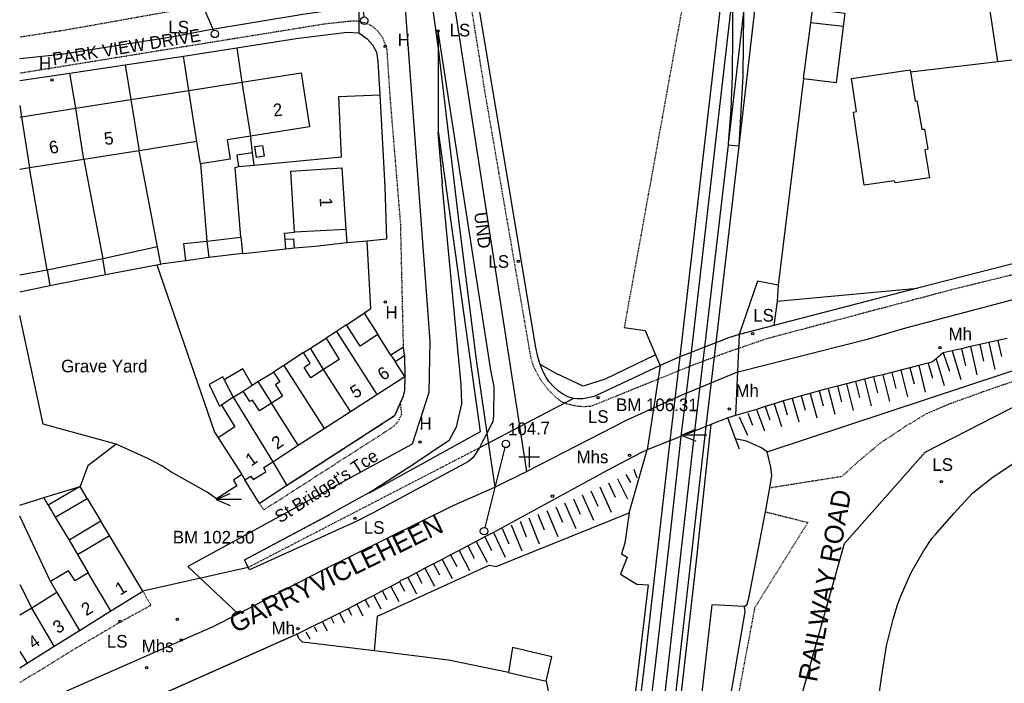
# Model space of a CAD drawing. Header units: metres. Extents: x 611948 to 1225781, y 656699 to 1316021.
# Tile 41 of 169: x 611948 to 612104, y 658437 to 658542. Entities that reach past the tile are written whole.
import ezdxf

# ---------------------------------------------------------------- set-up
doc = ezdxf.new("R2010")
doc.units = ezdxf.units.M
doc.linetypes.add('4696-11$0$PECK', pattern=[0.2, 0.1, -0.1])
for name, color, linetype in [('4696-11$0$BDY_SYM', 253, 'Continuous'), ('4696-11$0$BLD_INN_W', 253, 'Continuous'), ('4696-11$0$BLD_OTL_S', 253, 'Continuous'), ('4696-11$0$GEN_LIN_D', 253, 'Continuous'), ('4696-11$0$GEN_PCK_D', 253, '4696-11$0$PECK'), ('4696-11$0$HT_CTRL', 253, 'Continuous'), ('4696-11$0$MNR_LN_DT', 253, 'Continuous'), ('4696-11$0$OTHER_SYM', 253, 'Continuous'), ('4696-11$0$POLE_SYMB', 253, 'Continuous'), ('4696-11$0$RAIL_STAND', 253, 'Continuous'), ('4696-11$0$ROADS', 253, 'Continuous'), ('4696-11$0$ROADS_CTR', 253, 'Continuous'), ('4696-11$0$ROADS_PCK', 253, '4696-11$0$PECK'), ('4696-11$0$TOWNLAND', 253, 'Continuous')]:
    doc.layers.add(name, color=color, linetype=linetype)
doc.styles.add('4696-11$0$STANDARD', font='txt')

# ---------------------------------------------------------------- blocks, each defined once
blk = doc.blocks.new('4696-11$0$13', base_point=(160450.170478, 242323.105036))
blk.add_circle((160450.170478, 242323.105036), 0.187958)
blk = doc.blocks.new('4696-11$0$43', base_point=(147.36021, 308.857352))
blk.add_line((153.849537, 308.848253), (140.769785, 308.848253))
for centre in [(140.180307, 308.837153), (154.439015, 308.859353)]:
    blk.add_circle(centre, 0.589583)
blk = doc.blocks.new('4696-11$0$34', base_point=(140.879497, 309.117412))
for p, q in [((140.739761, 309.117412), (142.970666, 310.083172)), ((140.739761, 309.117412), (142.970666, 308.151652)), ((144.748461, 309.117412), (140.739761, 309.117412))]:
    blk.add_line(p, q)
blk = doc.blocks.new('4696-11$0$35', base_point=(150.27109, 306.896499))
for p, q in [((150.27109, 308.539432), (150.27109, 305.253567)), ((151.914023, 306.896499), (148.62816, 306.896499))]:
    blk.add_line(p, q)
blk = doc.blocks.new('4696-11')
at = {"layer": '4696-11$0$BLD_INN_W', "flags": 128}
for points in [[(612078.428, 658541.061), (612073.265, 658541.662)], [(611983.107, 658532.261), (611984.466, 658523.698)], [(611965.526, 658529.509), (611966.803, 658521.394)], [(611975.979, 658522.831), (611974.707, 658530.946)], [(611958.066, 658520.026), (611956.782, 658528.14)], [(611948.15, 658526.788), (611949.424, 658518.673)], [(611999.561, 658508.91), (611991.464, 658508.492)], [(611977.552, 658507.085), (611977.845, 658504.466)], [(611991.436, 658505.951), (611991.349, 658507.371), (611989.971, 658507.305)], [(611961.48, 658501.788), (611961.049, 658504.266)], [(611952.219, 658502.443), (611952.67, 658500.046)], [(611998.079, 658492.725), (612004.475, 658482.742)], [(612006.736, 658489.008), (612007.421, 658487.971)], [(611989.766, 658487.366), (611996.141, 658477.364)], [(612000.336, 658480.072), (611996.068, 658486.716)], [(611980.311, 658485.1), (611981.711, 658482.328)], [(611981.711, 658482.328), (611983.306, 658483.295)], [(611981.711, 658482.328), (611979.858, 658481.079)], [(611981.711, 658482.328), (611988.02, 658472.099)], [(611992.046, 658474.721), (611987.795, 658481.377)], [(611957.075, 658457.433), (611962.12, 658460.396)], [(611962.355, 658448.461), (611958.748, 658454.5)], [(611953.783, 658451.377), (611957.381, 658445.361)], [(611953.372, 658442.865), (611949.816, 658448.899)], [(611947.889, 658442.05), (611949.057, 658440.178)]]:
    blk.add_lwpolyline(points, dxfattribs=at)
at = {"layer": '4696-11$0$BLD_OTL_S', "flags": 128}
for points in [[(612073.265, 658541.662), (612073.547, 658543.849)], [(612073.547, 658543.849), (612078.702, 658543.184), (612078.428, 658541.061)], [(612072.123, 658532.805), (612073.265, 658541.662)], [(612078.428, 658541.061), (612077.279, 658532.14), (612072.123, 658532.805)], [(612089.089, 658533.898), (612089.812, 658529.262), (612090.112, 658529.283), (612090.873, 658524.788), (612091.293, 658524.79), (612091.848, 658521.652), (612091.348, 658521.51), (612092.109, 658517.114), (612086.635, 658516.289), (612086.513, 658516.647), (612081.757, 658515.925), (612080.041, 658527.495), (612080.521, 658527.597), (612079.756, 658532.813), (612089.028, 658534.198), (612089.089, 658533.898)], [(611983.107, 658532.261), (611992.504, 658533.733), (611993.845, 658525.167), (611984.466, 658523.698)], [(611974.707, 658530.946), (611983.107, 658532.261)], [(611983.107, 658532.261), (611984.466, 658523.698)], [(611956.782, 658528.14), (611965.526, 658529.509)], [(611965.526, 658529.509), (611974.707, 658530.946)], [(611965.526, 658529.509), (611966.803, 658521.394)], [(611975.979, 658522.831), (611974.707, 658530.946)], [(611948.15, 658526.788), (611956.782, 658528.14)], [(611958.066, 658520.026), (611956.782, 658528.14)], [(611947.889, 658526.747), (611948.15, 658526.788)], [(611948.15, 658526.788), (611949.424, 658518.673)], [(611984.466, 658523.698), (611980.754, 658523.117), (611981.237, 658520.035), (611976.532, 658519.298)], [(611975.979, 658522.831), (611966.803, 658521.394)], [(611976.532, 658519.298), (611975.979, 658522.831)], [(611986.378, 658522.206), (611986.646, 658520.547), (611985.448, 658520.321), (611985.16, 658522.04), (611986.378, 658522.206)], [(611958.066, 658520.026), (611949.424, 658518.673)], [(611966.803, 658521.394), (611958.066, 658520.026)], [(611984.805, 658521.038), (611982.327, 658520.666), (611982.595, 658518.867)], [(611985.074, 658519.119), (611984.805, 658521.038)], [(611949.424, 658518.673), (611947.889, 658518.433)], [(611982.595, 658518.867), (611985.074, 658519.119)], [(611991.464, 658508.492), (611990.857, 658518.167), (611998.975, 658518.666), (611999.561, 658508.91)], [(611977.552, 658507.085), (611982.949, 658507.691)], [(611982.949, 658507.691), (611983.201, 658505.112)], [(611989.971, 658507.305), (611989.886, 658508.304), (611991.464, 658508.492)], [(611999.561, 658508.91), (611999.731, 658506.791)], [(611969.738, 658506.147), (611961.049, 658504.266)], [(611970.271, 658503.43), (611969.738, 658506.147)], [(611974.228, 658503.969), (611973.915, 658506.667), (611977.552, 658507.085)], [(611977.552, 658507.085), (611977.845, 658504.466)], [(611990.058, 658505.805), (611989.971, 658507.305)], [(611999.731, 658506.791), (611994.714, 658506.227), (611991.436, 658505.951)], [(611977.845, 658504.466), (611974.228, 658503.969)], [(611983.201, 658505.112), (611977.845, 658504.466)], [(611991.436, 658505.951), (611990.058, 658505.805)], [(611961.049, 658504.266), (611952.219, 658502.443)], [(611961.48, 658501.788), (611961.049, 658504.266)], [(611961.48, 658501.788), (611969.612, 658503.287)], [(611969.612, 658503.287), (611970.271, 658503.43)], [(611952.219, 658502.443), (611947.889, 658501.682)], [(611952.219, 658502.443), (611952.67, 658500.046)], [(611952.67, 658500.046), (611961.48, 658501.788)], [(611947.889, 658499.053), (611952.67, 658500.046)], [(611999.713, 658493.813), (611998.079, 658492.725)], [(612004.64, 658492.257), (612001.85, 658490.443), (611999.713, 658493.813)], [(611998.079, 658492.725), (611996.464, 658491.697)], [(611998.079, 658492.725), (612004.475, 658482.742)], [(612006.736, 658489.008), (612004.64, 658492.257)], [(611996.464, 658491.697), (611998.541, 658488.308), (611996.068, 658486.716)], [(611992.896, 658489.401), (611989.766, 658487.366)], [(611996.068, 658486.716), (611994.055, 658485.407), (611992.987, 658487.041), (611993.924, 658487.726), (611992.896, 658489.401)], [(612008.729, 658490.256), (612006.736, 658489.008)], [(612007.421, 658487.971), (612008.896, 658488.918)], [(612008.896, 658488.918), (612008.729, 658490.256)], [(611989.766, 658487.366), (611988.111, 658486.318)], [(611989.766, 658487.366), (611996.141, 658477.364)], [(612008.932, 658485.618), (612007.421, 658487.971)], [(611984.762, 658484.262), (611983.249, 658486.834), (611980.311, 658485.1)], [(611988.111, 658486.318), (611989.099, 658484.783), (611988.441, 658484.28), (611989.53, 658482.525), (611987.795, 658481.377)], [(612000.336, 658480.072), (611996.068, 658486.716)], [(611980.311, 658485.1), (611980.086, 658485.541), (611977.942, 658484.35), (611979.578, 658480.938), (611979.858, 658481.079)], [(611980.311, 658485.1), (611981.711, 658482.328)], [(611983.306, 658483.295), (611984.762, 658484.262)], [(612004.475, 658482.742), (612008.932, 658485.618)], [(611987.795, 658481.377), (611985.881, 658480.168), (611984.773, 658481.882), (611984.374, 658481.66), (611983.306, 658483.295)], [(612000.336, 658480.072), (612004.475, 658482.742)], [(611979.858, 658481.079), (611981.994, 658477.629), (611979.363, 658475.878)], [(611981.711, 658482.328), (611988.02, 658472.099)], [(611992.046, 658474.721), (611987.795, 658481.377)], [(611996.141, 658477.364), (612000.336, 658480.072)], [(611992.046, 658474.721), (611996.141, 658477.364)], [(611979.363, 658475.878), (611983.09, 658470.076)], [(611988.02, 658472.099), (611992.046, 658474.721)], [(611983.594, 658469.258), (611984.512, 658469.803), (611984.914, 658469.305), (611986.927, 658470.535), (611986.564, 658471.173), (611988.02, 658472.099)], [(611983.09, 658470.076), (611983.594, 658469.258)], [(611957.483, 658468.193), (611952.418, 658465.229)], [(611958.591, 658466.279), (611957.483, 658468.193)], [(611953.526, 658463.334), (611958.591, 658466.279)], [(611952.418, 658465.229), (611953.526, 658463.334)], [(611960.769, 658462.67), (611955.724, 658459.685)], [(611962.12, 658460.396), (611960.769, 658462.67)], [(611955.724, 658459.685), (611957.075, 658457.433)], [(611967.401, 658451.603), (611962.12, 658460.396)], [(611957.075, 658457.433), (611958.748, 658454.5)], [(611958.748, 658454.5), (611956.675, 658453.211), (611955.627, 658454.845), (611952.796, 658453.113)], [(611962.355, 658448.461), (611958.748, 658454.5)], [(611952.796, 658453.113), (611953.783, 658451.377)], [(611953.783, 658451.377), (611949.816, 658448.899)], [(611953.783, 658451.377), (611957.381, 658445.361)], [(611962.355, 658448.461), (611967.401, 658451.603)], [(611949.816, 658448.899), (611947.889, 658447.813)], [(611953.372, 658442.865), (611949.816, 658448.899)], [(611957.381, 658445.361), (611962.355, 658448.461)], [(611953.372, 658442.865), (611957.381, 658445.361)], [(611947.889, 658442.05), (611949.057, 658440.178)], [(611949.057, 658440.178), (611953.372, 658442.865)], [(612031.361, 658437.332), (612032.262, 658441.216), (612025.997, 658442.686), (612025.376, 658438.704)], [(611947.889, 658439.45), (611949.057, 658440.178)], [(612025.376, 658438.704), (612031.361, 658437.332)]]:
    blk.add_lwpolyline(points, dxfattribs=at)
at = {"layer": '4696-11$0$GEN_LIN_D', "flags": 128}
for points in [[(612030.38, 658487.501), (612030.056, 658488.5), (612029.687, 658490.217), (612017.127, 658565.567), (612017.29, 658569.048)], [(612102.913, 658535.511), (612098.927, 658562.071), (612083.683, 658560.248)], [(612014.188, 658540.357), (612022.505, 658486.643), (612023.038, 658484.007), (612023, 658479.447), (612022.904, 658478.506)], [(611982.291, 658537.703), (611991.687, 658539.189), (611999.782, 658540.205), (612001.624, 658540.085)], [(612001.624, 658540.085), (612002.973, 658539.112), (612003.829, 658538.197), (612004.423, 658537.023), (612004.659, 658535.507), (612004.951, 658530.245)], [(611973.854, 658536.392), (611982.291, 658537.703)], [(611982.291, 658537.703), (611983.107, 658532.261)], [(611964.611, 658535.005), (611973.854, 658536.392)], [(611974.707, 658530.946), (611973.854, 658536.392)], [(612102.913, 658535.511), (612111.074, 658536.463)], [(611955.845, 658533.69), (611964.611, 658535.005)], [(611964.611, 658535.005), (611965.526, 658529.509)], [(612089.089, 658533.898), (612102.913, 658535.511)], [(611947.889, 658532.497), (611955.845, 658533.69)], [(611956.782, 658528.14), (611955.845, 658533.69)], [(612072.123, 658532.805), (612068.135, 658500.101)], [(611985.074, 658519.119), (611998.886, 658520.426), (611998.48, 658529.983), (612004.951, 658530.245)], [(612004.951, 658530.245), (612005.761, 658515.658), (612006.028, 658507.382)], [(611947.889, 658528.538), (611948.15, 658526.788)], [(611984.466, 658523.698), (611984.514, 658523.396)], [(611984.805, 658521.038), (611984.514, 658523.396)], [(612014.244, 658524.479), (612020.872, 658476.854), (612003.408, 658467.193), (612003.222, 658467.173)], [(611958.066, 658520.026), (611961.049, 658504.266)], [(611969.738, 658506.147), (611966.803, 658521.394)], [(611952.219, 658502.443), (611949.424, 658518.673)], [(611976.532, 658519.298), (611977.552, 658507.085)], [(611982.949, 658507.691), (611982.036, 658518.744), (611982.595, 658518.867)], [(612003.222, 658467.173), (612010.039, 658471.566), (612015.999, 658475.594), (612017.15, 658477.659), (612017.991, 658481.282), (612017.876, 658484.362), (612014.864, 658516.143)], [(612002.99, 658507.047), (611999.731, 658506.791)], [(612006.028, 658507.382), (612002.99, 658507.047)], [(612003.541, 658496.351), (612002.99, 658507.047)], [(612115.819, 658506.15), (612090.175, 658499.607)], [(611990.058, 658505.805), (611983.442, 658505.033), (611983.201, 658505.112)], [(611969.612, 658503.287), (611978.778, 658476.794), (611979.363, 658475.878)], [(611974.228, 658503.969), (611970.271, 658503.43)], [(612068.135, 658500.101), (612064.812, 658500.705), (612061.953, 658492.293)], [(612068.135, 658500.101), (612067.927, 658497.561)], [(612090.175, 658499.607), (612067.446, 658493.719)], [(612067.927, 658497.561), (612090.175, 658499.607)], [(612067.927, 658497.561), (612067.446, 658493.719)], [(611963.178, 658474.89), (611951.636, 658478.063), (611947.889, 658495.301)], [(611999.713, 658493.813), (612002.505, 658495.626)], [(612002.505, 658495.626), (612004.64, 658492.257)], [(612067.446, 658493.719), (612061.953, 658492.293)], [(612066.382, 658473.676), (612129.325, 658494.471)], [(612043.71, 658493.385), (612047.052, 658492.921), (612048.671, 658489.069)], [(612061.953, 658492.293), (612060.216, 658491.764), (612058.226, 658490.967)], [(611993.973, 658490.106), (611996.464, 658491.697)], [(612058.226, 658490.967), (612056.424, 658490.246)], [(612100.052, 658490.675), (612098.604, 658490.348)], [(612101.499, 658491.001), (612100.052, 658490.675)], [(612102.946, 658491.328), (612101.499, 658491.001)], [(612104.394, 658491.655), (612102.946, 658491.328)], [(611992.896, 658489.401), (611993.973, 658490.106)], [(611996.068, 658486.716), (611993.973, 658490.106)], [(612008.896, 658488.918), (612008.932, 658485.618)], [(612048.671, 658489.069), (612040.69, 658485.191), (612037.216, 658484.075), (612032.947, 658486.073), (612030.38, 658487.501)], [(612048.671, 658489.069), (612049.419, 658487.353)], [(612054.307, 658489.413), (612052.512, 658488.708)], [(612056.424, 658490.246), (612054.307, 658489.413)], [(612094.263, 658489.368), (612093.143, 658488.395)], [(612095.709, 658489.695), (612094.263, 658489.368)], [(612097.157, 658490.021), (612095.709, 658489.695)], [(612098.604, 658490.348), (612097.157, 658490.021)], [(612035.667, 658482.15), (612034.79, 658482.419), (612033.936, 658482.858), (612033.276, 658483.306), (612032.476, 658484.007), (612031.783, 658484.813), (612031.342, 658485.477), (612030.846, 658486.343), (612030.38, 658487.501)], [(612049.419, 658487.353), (612038.924, 658482.423), (612037.191, 658482.07), (612036.273, 658482.062), (612035.667, 658482.15)], [(612052.512, 658488.708), (612049.419, 658487.353)], [(612090.434, 658487.348), (612088.995, 658486.987)], [(612091.872, 658487.71), (612090.434, 658487.348)], [(612093.143, 658488.395), (612092.57, 658487.961), (612091.872, 658487.71)], [(611985.658, 658484.807), (611988.111, 658486.318)], [(612084.678, 658485.902), (612083.239, 658485.54)], [(612086.117, 658486.263), (612084.678, 658485.902)], [(612087.556, 658486.625), (612086.117, 658486.263)], [(612088.995, 658486.987), (612087.556, 658486.625)], [(611984.762, 658484.262), (611985.658, 658484.807)], [(611985.658, 658484.807), (611987.795, 658481.377)], [(612078.926, 658484.439), (612077.49, 658484.066)], [(612080.363, 658484.812), (612078.926, 658484.439)], [(612081.801, 658485.179), (612080.363, 658484.812)], [(612083.239, 658485.54), (612081.801, 658485.179)], [(612073.183, 658482.945), (612071.755, 658482.544)], [(612074.619, 658483.319), (612073.183, 658482.945)], [(612076.055, 658483.692), (612074.619, 658483.319)], [(612077.49, 658484.066), (612076.055, 658483.692)], [(612067.48, 658481.306), (612066.063, 658480.864)], [(612068.899, 658481.737), (612067.48, 658481.306)], [(612070.327, 658482.141), (612068.899, 658481.737)], [(612071.755, 658482.544), (612070.327, 658482.141)], [(612079.601, 658402.969), (612084.492, 658437.868), (612085.298, 658442.915), (612086.344, 658447.187), (612087.016, 658449.458), (612087.492, 658450.726), (612089.156, 658454.429), (612091.163, 658457.958), (612092.485, 658459.924), (612093.024, 658460.561), (612095.959, 658463.911), (612098.989, 658467.174), (612102.209, 658469.72), (612105.281, 658471.774), (612107.772, 658473.207), (612109.971, 658474.318), (612116.719, 658477.138), (612129.895, 658481.801)], [(612061.335, 658479.451), (612060.137, 658479.086)], [(612064.652, 658480.407), (612061.335, 658479.451)], [(612066.063, 658480.864), (612064.652, 658480.407)], [(612057.462, 658478.033), (612055.133, 658456.421), (612052.273, 658431.402), (612050.175, 658413.999), (612049.734, 658411.403)], [(612057.462, 658478.033), (612056.642, 658477.7)], [(612060.137, 658479.086), (612057.462, 658478.033)], [(612061.373, 658475.751), (612060.137, 658479.086)], [(612054.867, 658476.98), (612052.708, 658476.131)], [(612056.642, 658477.7), (612054.867, 658476.98)], [(611963.178, 658474.89), (611958.709, 658471.46), (611957.483, 658468.193)], [(611983.09, 658470.076), (611981.794, 658469.17), (611982.319, 658468.272), (611979.089, 658466.217), (611977.584, 658467.29), (611971.83, 658470.49), (611970.419, 658471.468), (611968.214, 658472.648), (611963.178, 658474.89)], [(612050.955, 658475.442), (612047.343, 658473.985)], [(612052.708, 658476.131), (612050.955, 658475.442)], [(612066.382, 658473.676), (612065.479, 658474.312), (612063.115, 658475.361), (612061.373, 658475.751)], [(612061.961, 658474.115), (612061.373, 658475.751)], [(612020.745, 658474.297), (612019.712, 658472.752), (612019.015, 658472.168), (612003.916, 658463.997), (612001.303, 658462.704), (611984.323, 658454.984)], [(612047.343, 658473.985), (612046.445, 658473.58), (612040.999, 658470.695), (612022.968, 658460.899)], [(612044.492, 658463.992), (612047.343, 658473.985)], [(612066.81, 658467.999), (612067.12, 658469.92), (612066.954, 658471.239), (612066.382, 658473.676)], [(611988.02, 658472.099), (611990.254, 658468.335)], [(611985.891, 658465.51), (611983.594, 658469.258)], [(611951.712, 658466.466), (611957.483, 658468.193)], [(611990.254, 658468.335), (611985.891, 658465.51)], [(612003.222, 658467.173), (611997.119, 658463.784)], [(612066.108, 658464.176), (612066.81, 658467.999)], [(611947.889, 658465.247), (611951.712, 658466.466)], [(611952.418, 658465.229), (611951.712, 658466.466)], [(611958.591, 658466.279), (611960.769, 658462.67)], [(612004.102, 658442.121), (612004.595, 658447.643), (612022.294, 658455.706), (612023.415, 658455.512), (612044.492, 658463.992)], [(612044.492, 658463.992), (612043.815, 658459.189), (612043.283, 658457.527), (612044.185, 658457.012), (612043.098, 658454.306), (612045.685, 658452.719), (612047.506, 658452.607), (612042.695, 658412.319)], [(612062.761, 658449.182), (612063.179, 658449.524), (612063.454, 658450.465), (612066.108, 658464.176)], [(611952.796, 658453.113), (611947.889, 658463.484)], [(611953.526, 658463.334), (611955.724, 658459.685)], [(612022.968, 658460.899), (612021.614, 658460.19)], [(612020.258, 658459.48), (612018.903, 658458.771)], [(612021.614, 658460.19), (612020.258, 658459.48)], [(612017.548, 658458.061), (612016.194, 658457.353)], [(612018.903, 658458.771), (612017.548, 658458.061)], [(612014.839, 658456.643), (612013.484, 658455.933)], [(612016.194, 658457.353), (612014.839, 658456.643)], [(612010.779, 658454.505), (612009.426, 658453.791)], [(612012.132, 658455.219), (612010.779, 658454.505)], [(612013.484, 658455.933), (612012.132, 658455.219)], [(612008.074, 658453.078), (612006.721, 658452.365)], [(612009.426, 658453.791), (612008.307, 658453.279), (612008.074, 658453.078)], [(611947.889, 658452.649), (611949.816, 658448.899)], [(612005.368, 658451.651), (612004.016, 658450.937)], [(612006.721, 658452.365), (612005.368, 658451.651)], [(612002.661, 658450.229), (612001.304, 658449.521)], [(612004.016, 658450.937), (612002.661, 658450.229)], [(611999.948, 658448.813), (611998.593, 658448.107)], [(612001.304, 658449.521), (611999.948, 658448.813)], [(612062.761, 658449.182), (612057.62, 658449.457), (612055.874, 658434.15), (612057.535, 658433.799)], [(612060.53, 658434.793), (612062.885, 658448.302)], [(611998.593, 658448.107), (611991.871, 658444.801)], [(612004.102, 658442.121), (611992.737, 658443.506), (611992.134, 658444.123), (611991.871, 658444.801)], [(612025.376, 658438.704), (612015.841, 658440.674), (612004.102, 658442.121)], [(612031.361, 658437.332), (612032.365, 658432.298), (612031.629, 658427.375)]]:
    blk.add_lwpolyline(points, dxfattribs=at)
at = {"layer": '4696-11$0$GEN_PCK_D', "flags": 128}
for points in [[(612060.63, 658580.135), (612058.149, 658572.284), (612052.028, 658539.339), (612043.71, 658493.385)], [(612014.188, 658540.357), (612014.198, 658537.612)], [(612014.198, 658537.612), (612014.244, 658524.479)], [(612014.244, 658524.479), (612014.185, 658524.261), (612014.864, 658516.143)], [(612003.541, 658496.351), (612002.505, 658495.626)], [(612008.932, 658485.618), (612008.882, 658483.358), (612008.607, 658482.337), (612008.212, 658481.424)], [(612008.212, 658481.424), (612007.323, 658479.372), (611990.254, 658468.335)], [(612022.904, 658478.506), (612021.957, 658476.661)], [(612021.957, 658476.661), (612020.745, 658474.297)], [(612020.745, 658474.297), (611984.127, 658455.366)], [(611984.127, 658455.366), (611983.515, 658456.56), (611997.119, 658463.784)], [(611984.323, 658454.984), (611984.127, 658455.366)], [(612062.885, 658448.302), (612062.761, 658449.182)], [(611991.871, 658444.801), (611970.739, 658435.4)]]:
    blk.add_lwpolyline(points, dxfattribs=at)
at = {"layer": '4696-11$0$MNR_LN_DT', "flags": 128}
for points in [[(612100.052, 658490.675), (612100.644, 658488.048)], [(612101.499, 658491.001), (612102.469, 658486.701)], [(612102.946, 658491.328), (612103.518, 658488.794)], [(612094.263, 658489.368), (612095.252, 658486.486)], [(612095.709, 658489.695), (612097.054, 658485.145)], [(612097.157, 658490.021), (612097.824, 658487.316)], [(612098.604, 658490.348), (612099.61, 658485.891)], [(612090.434, 658487.348), (612091.424, 658483.133)], [(612091.872, 658487.71), (612092.561, 658485.34)], [(612093.143, 658488.395), (612094.448, 658484.166)], [(612084.678, 658485.902), (612085.742, 658481.672)], [(612086.117, 658486.263), (612086.755, 658483.723)], [(612087.556, 658486.625), (612088.621, 658482.387)], [(612088.995, 658486.987), (612089.678, 658484.469)], [(612078.926, 658484.439), (612080.007, 658480.249)], [(612080.363, 658484.812), (612081.01, 658482.288)], [(612081.801, 658485.179), (612082.874, 658480.961)], [(612083.239, 658485.54), (612083.88, 658483.006)], [(612073.183, 658482.945), (612074.232, 658479.074)], [(612074.619, 658483.319), (612075.252, 658480.947)], [(612076.055, 658483.692), (612077.115, 658479.661)], [(612077.49, 658484.066), (612078.131, 658481.598)], [(612067.48, 658481.306), (612068.626, 658477.701)], [(612068.899, 658481.737), (612069.551, 658479.526)], [(612070.327, 658482.141), (612071.395, 658478.415)], [(612071.755, 658482.544), (612072.385, 658480.284)], [(612063.295, 658479.811), (612064.065, 658477.92)], [(612064.652, 658480.407), (612065.935, 658477.008)], [(612066.063, 658480.864), (612066.795, 658478.759)], [(612061.936, 658479.214), (612063.27, 658476.321)], [(612043.962, 658470.103), (612044.697, 658468.809)], [(612045.258, 658470.915), (612045.724, 658469.577)], [(612041.228, 658468.743), (612042.289, 658466.511)], [(612042.621, 658469.375), (612044.254, 658466.216)], [(612038.443, 658467.479), (612039.528, 658465.088)], [(612039.836, 658468.111), (612041.638, 658464.137)], [(612034.265, 658465.585), (612036.061, 658461.552)], [(612035.658, 658466.217), (612036.748, 658463.811)], [(612037.05, 658466.847), (612038.863, 658462.85)], [(612031.463, 658464.359), (612033.163, 658460.262)], [(612032.872, 658464.953), (612033.922, 658462.511)], [(612027.192, 658462.681), (612028.184, 658460.199)], [(612028.616, 658463.24), (612030.251, 658459.103)], [(612030.04, 658463.8), (612031.03, 658461.325)], [(612022.968, 658460.899), (612024.818, 658457.005)], [(612024.358, 658461.532), (612025.446, 658459.101)], [(612025.774, 658462.112), (612027.487, 658458.003)], [(612020.258, 658459.48), (612021.99, 658456.172)], [(612021.614, 658460.19), (612022.687, 658458.037)], [(612017.548, 658458.061), (612019.211, 658454.885)], [(612018.903, 658458.771), (612019.922, 658456.826)], [(612014.839, 658456.643), (612016.43, 658453.611)], [(612016.194, 658457.353), (612017.172, 658455.486)], [(612010.779, 658454.505), (612011.636, 658452.882)], [(612012.132, 658455.219), (612013.614, 658452.403)], [(612013.484, 658455.933), (612014.407, 658454.177)], [(612008.074, 658453.078), (612008.862, 658451.584)], [(612009.426, 658453.791), (612010.797, 658451.194)], [(612005.368, 658451.651), (612006.085, 658450.288)], [(612006.721, 658452.365), (612007.977, 658449.983)], [(612002.661, 658450.229), (612003.279, 658449.047)], [(612004.016, 658450.937), (612005.127, 658448.819)], [(611999.948, 658448.813), (612000.473, 658447.81)], [(612001.304, 658449.521), (612002.256, 658447.7)], [(611995.882, 658446.69), (611996.635, 658445.315)], [(611997.237, 658447.399), (611997.705, 658446.525)], [(611998.593, 658448.107), (611999.396, 658446.568)], [(611993.229, 658445.168), (611993.894, 658444.072)], [(611994.555, 658445.929), (611994.973, 658445.184)]]:
    blk.add_lwpolyline(points, dxfattribs=at)
at = {"layer": '4696-11$0$OTHER_SYM', "flags": 128}
for points in [[(611961.48, 658501.788), (611969.612, 658503.287)], [(611969.612, 658503.287), (611978.778, 658476.794), (611979.363, 658475.878)], [(611952.67, 658500.046), (611961.48, 658501.788)], [(611947.889, 658499.053), (611952.67, 658500.046)], [(611963.178, 658474.89), (611951.636, 658478.063), (611947.889, 658495.301)], [(611983.09, 658470.076), (611981.794, 658469.17), (611982.319, 658468.272), (611979.089, 658466.217), (611977.584, 658467.29), (611971.83, 658470.49), (611970.419, 658471.468), (611968.214, 658472.648), (611963.178, 658474.89)], [(611979.363, 658475.878), (611983.09, 658470.076)]]:
    blk.add_lwpolyline(points, dxfattribs=at)
at = {"layer": '4696-11$0$RAIL_STAND', "flags": 128}
for points in [[(612089.06, 658756.709), (612087.526, 658744.06), (612082.557, 658700.402), (612061.857, 658522.162)], [(612063.877, 658587.069), (612052.512, 658488.708)], [(612060.932, 658546.792), (612054.307, 658489.413)], [(612060.932, 658546.792), (612060.836, 658533.242), (612060.622, 658527.941), (612060.182, 658522.465)], [(612062.63, 658543.388), (612060.182, 658522.465)], [(612062.63, 658543.388), (612062.536, 658533.199), (612061.857, 658522.162)], [(612060.169, 658522.32), (612056.424, 658490.246)], [(612061.857, 658522.162), (612058.226, 658490.967)], [(612060.182, 658522.465), (612060.169, 658522.32)], [(612060.169, 658522.32), (612061.857, 658522.162)], [(612058.226, 658490.967), (612056.642, 658477.7)], [(612054.307, 658489.413), (612052.708, 658476.131)], [(612056.424, 658490.246), (612054.867, 658476.98)], [(612052.512, 658488.708), (612050.955, 658475.442)], [(612054.867, 658476.98), (612049.706, 658431.701), (612047.28, 658411.722)], [(612056.642, 658477.7), (612051.394, 658431.503), (612048.967, 658411.503)], [(612050.955, 658475.442), (612046.964, 658440.607), (612043.562, 658412.206)], [(612052.708, 658476.131), (612050.803, 658458.883), (612048.652, 658440.409), (612046.037, 658418.268), (612045.223, 658411.988)]]:
    blk.add_lwpolyline(points, dxfattribs=at)
at = {"layer": '4696-11$0$ROADS', "flags": 128}
for points in [[(612030.38, 658487.501), (612030.056, 658488.5), (612029.687, 658490.217), (612017.127, 658565.567), (612017.29, 658569.048)], [(612001.615, 658549.131), (612001.624, 658540.085)], [(612014.188, 658540.357), (612022.505, 658486.643), (612023.038, 658484.007), (612023, 658479.447), (612022.904, 658478.506)], [(612014.188, 658540.357), (612014.198, 658537.612)], [(611982.291, 658537.703), (611991.687, 658539.189), (611999.782, 658540.205), (612001.624, 658540.085)], [(612001.624, 658540.085), (612002.973, 658539.112), (612003.829, 658538.197), (612004.423, 658537.023), (612004.659, 658535.507), (612004.951, 658530.245)], [(611973.854, 658536.392), (611982.291, 658537.703)], [(612014.198, 658537.612), (612014.244, 658524.479)], [(611964.611, 658535.005), (611973.854, 658536.392)], [(611955.845, 658533.69), (611964.611, 658535.005)], [(611947.889, 658532.497), (611955.845, 658533.69)], [(612004.951, 658530.245), (612005.761, 658515.658), (612006.028, 658507.382)], [(612014.244, 658524.479), (612014.185, 658524.261), (612014.864, 658516.143)], [(612003.222, 658467.173), (612010.039, 658471.566), (612015.999, 658475.594), (612017.15, 658477.659), (612017.991, 658481.282), (612017.876, 658484.362), (612014.864, 658516.143)], [(612006.028, 658507.382), (612002.99, 658507.047)], [(612003.541, 658496.351), (612002.99, 658507.047)], [(612115.819, 658506.15), (612090.175, 658499.607)], [(612090.175, 658499.607), (612067.446, 658493.719)], [(612003.541, 658496.351), (612002.505, 658495.626)], [(612002.505, 658495.626), (612004.64, 658492.257)], [(612067.446, 658493.719), (612061.953, 658492.293)], [(612066.382, 658473.676), (612129.325, 658494.471)], [(612006.736, 658489.008), (612004.64, 658492.257)], [(612061.953, 658492.293), (612060.216, 658491.764), (612058.226, 658490.967)], [(612061.953, 658492.293), (612061.335, 658479.451)], [(612058.226, 658490.967), (612056.424, 658490.246)], [(612100.052, 658490.675), (612098.604, 658490.348)], [(612101.499, 658491.001), (612100.052, 658490.675)], [(612102.946, 658491.328), (612101.499, 658491.001)], [(612104.394, 658491.655), (612102.946, 658491.328)], [(612008.729, 658490.256), (612006.736, 658489.008)], [(612008.896, 658488.918), (612008.729, 658490.256)], [(612008.896, 658488.918), (612008.932, 658485.618)], [(612054.307, 658489.413), (612052.512, 658488.708)], [(612056.424, 658490.246), (612054.307, 658489.413)], [(612094.263, 658489.368), (612093.143, 658488.395)], [(612095.709, 658489.695), (612094.263, 658489.368)], [(612097.157, 658490.021), (612095.709, 658489.695)], [(612098.604, 658490.348), (612097.157, 658490.021)], [(612035.667, 658482.15), (612034.79, 658482.419), (612033.936, 658482.858), (612033.276, 658483.306), (612032.476, 658484.007), (612031.783, 658484.813), (612031.342, 658485.477), (612030.846, 658486.343), (612030.38, 658487.501)], [(612049.419, 658487.353), (612038.924, 658482.423), (612037.191, 658482.07), (612036.273, 658482.062), (612035.667, 658482.15)], [(612049.419, 658487.353), (612047.343, 658473.985)], [(612052.512, 658488.708), (612049.419, 658487.353)], [(612090.434, 658487.348), (612088.995, 658486.987)], [(612091.872, 658487.71), (612090.434, 658487.348)], [(612093.143, 658488.395), (612092.57, 658487.961), (612091.872, 658487.71)], [(612084.678, 658485.902), (612083.239, 658485.54)], [(612086.117, 658486.263), (612084.678, 658485.902)], [(612087.556, 658486.625), (612086.117, 658486.263)], [(612088.995, 658486.987), (612087.556, 658486.625)], [(612008.932, 658485.618), (612008.882, 658483.358), (612008.607, 658482.337), (612008.212, 658481.424)], [(612078.926, 658484.439), (612077.49, 658484.066)], [(612080.363, 658484.812), (612078.926, 658484.439)], [(612081.801, 658485.179), (612080.363, 658484.812)], [(612083.239, 658485.54), (612081.801, 658485.179)], [(612073.183, 658482.945), (612071.755, 658482.544)], [(612074.619, 658483.319), (612073.183, 658482.945)], [(612076.055, 658483.692), (612074.619, 658483.319)], [(612077.49, 658484.066), (612076.055, 658483.692)], [(612008.212, 658481.424), (612007.323, 658479.372), (611990.254, 658468.335)], [(612035.667, 658482.15), (612020.745, 658474.297)], [(612035.667, 658482.15), (612020.745, 658474.297)], [(612067.48, 658481.306), (612066.063, 658480.864)], [(612068.899, 658481.737), (612067.48, 658481.306)], [(612070.327, 658482.141), (612068.899, 658481.737)], [(612071.755, 658482.544), (612070.327, 658482.141)], [(612079.601, 658402.969), (612084.492, 658437.868), (612085.298, 658442.915), (612086.344, 658447.187), (612087.016, 658449.458), (612087.492, 658450.726), (612089.156, 658454.429), (612091.163, 658457.958), (612092.485, 658459.924), (612093.024, 658460.561), (612095.959, 658463.911), (612098.989, 658467.174), (612102.209, 658469.72), (612105.281, 658471.774), (612107.772, 658473.207), (612109.971, 658474.318), (612116.719, 658477.138), (612129.895, 658481.801)], [(612061.335, 658479.451), (612060.137, 658479.086)], [(612064.652, 658480.407), (612061.335, 658479.451)], [(612066.063, 658480.864), (612064.652, 658480.407)], [(612022.904, 658478.506), (612021.957, 658476.661)], [(612057.462, 658478.033), (612056.642, 658477.7)], [(612060.137, 658479.086), (612057.462, 658478.033)], [(612021.957, 658476.661), (612020.745, 658474.297)], [(612054.867, 658476.98), (612052.708, 658476.131)], [(612056.642, 658477.7), (612054.867, 658476.98)], [(611963.178, 658474.89), (611958.709, 658471.46), (611957.483, 658468.193)], [(611983.09, 658470.076), (611981.794, 658469.17), (611982.319, 658468.272), (611979.089, 658466.217), (611977.584, 658467.29), (611971.83, 658470.49), (611970.419, 658471.468), (611968.214, 658472.648), (611963.178, 658474.89)], [(612050.955, 658475.442), (612047.343, 658473.985)], [(612052.708, 658476.131), (612050.955, 658475.442)], [(612020.745, 658474.297), (612019.712, 658472.752), (612019.015, 658472.168), (612003.916, 658463.997), (612001.303, 658462.704), (611984.323, 658454.984)], [(612047.343, 658473.985), (612046.445, 658473.58), (612040.999, 658470.695), (612022.968, 658460.899)], [(612066.81, 658467.999), (612067.12, 658469.92), (612066.954, 658471.239), (612066.382, 658473.676)], [(611983.09, 658470.076), (611983.594, 658469.258)], [(611985.891, 658465.51), (611983.594, 658469.258)], [(611958.591, 658466.279), (611957.483, 658468.193)], [(611990.254, 658468.335), (611985.891, 658465.51)], [(612003.222, 658467.173), (611997.119, 658463.784)], [(612066.108, 658464.176), (612066.81, 658467.999)], [(611958.591, 658466.279), (611960.769, 658462.67)], [(612062.761, 658449.182), (612063.179, 658449.524), (612063.454, 658450.465), (612066.108, 658464.176)], [(611962.12, 658460.396), (611960.769, 658462.67)], [(611984.127, 658455.366), (611983.515, 658456.56), (611997.119, 658463.784)], [(612022.968, 658460.899), (612021.614, 658460.19)], [(611967.401, 658451.603), (611962.12, 658460.396)], [(612020.258, 658459.48), (612018.903, 658458.771)], [(612021.614, 658460.19), (612020.258, 658459.48)], [(612017.548, 658458.061), (612016.194, 658457.353)], [(612018.903, 658458.771), (612017.548, 658458.061)], [(612014.839, 658456.643), (612013.484, 658455.933)], [(612016.194, 658457.353), (612014.839, 658456.643)], [(611984.127, 658455.366), (611967.401, 658451.603)], [(611984.127, 658455.366), (611967.401, 658451.603)], [(611984.323, 658454.984), (611984.127, 658455.366)], [(612010.779, 658454.505), (612009.426, 658453.791)], [(612012.132, 658455.219), (612010.779, 658454.505)], [(612013.484, 658455.933), (612012.132, 658455.219)], [(612008.074, 658453.078), (612006.721, 658452.365)], [(612009.426, 658453.791), (612008.307, 658453.279), (612008.074, 658453.078)], [(611962.355, 658448.461), (611967.401, 658451.603)], [(612005.368, 658451.651), (612004.016, 658450.937)], [(612006.721, 658452.365), (612005.368, 658451.651)], [(612002.661, 658450.229), (612001.304, 658449.521)], [(612004.016, 658450.937), (612002.661, 658450.229)], [(611957.381, 658445.361), (611962.355, 658448.461)], [(611999.948, 658448.813), (611998.593, 658448.107)], [(612001.304, 658449.521), (611999.948, 658448.813)], [(612060.53, 658434.793), (612062.885, 658448.302)], [(612062.885, 658448.302), (612062.761, 658449.182)], [(611998.593, 658448.107), (611991.871, 658444.801)], [(611953.372, 658442.865), (611957.381, 658445.361)], [(611991.871, 658444.801), (611970.739, 658435.4)], [(611949.057, 658440.178), (611953.372, 658442.865)], [(611947.889, 658439.45), (611949.057, 658440.178)]]:
    blk.add_lwpolyline(points, dxfattribs=at)
at = {"layer": '4696-11$0$ROADS_CTR', "flags": 128}
for points in [[(611947.889, 658535.999), (611954.45, 658536.686), (611972.278, 658539.489), (611977.74, 658540.528), (611992.787, 658543.02), (612008.881, 658545.395)], [(612008.881, 658545.395), (612012.921, 658491.227), (612012.743, 658483.075), (612010.076, 658474.897), (611974.518, 658455.518), (611982.518, 658448.034)], [(612013.042, 658546.012), (612016.477, 658546.342), (612028.244, 658470.581)], [(612028.244, 658470.581), (612044.201, 658478.729), (612052.88, 658482.73), (612061.562, 658486.311), (612082.414, 658491.571), (612088.325, 658493.34), (612126.771, 658503.463), (612175.326, 658515.754), (612198.059, 658524.823), (612200.933, 658526.197), (612202.619, 658527.248)], [(612062.323, 658243.252), (612064.16, 658259.426), (612064.965, 658268.454), (612063.498, 658275.622), (612067.818, 658330.951), (612065.509, 658338.842), (612069.648, 658372.476), (612070.563, 658383.242), (612070.014, 658395.681), (612071.112, 658419.279), (612070.929, 658431.718), (612078.611, 658459.157), (612091.416, 658473.608), (612106.782, 658481.474), (612128.675, 658489.488), (612155.43, 658498.613), (612184.149, 658507.183), (612204.707, 658513.815)], [(612023.218, 658468.066), (612028.244, 658470.581)], [(611982.518, 658448.034), (611995.563, 658454.767), (612016.6, 658465.194), (612023.218, 658468.066)], [(611947.889, 658432.531), (611978.551, 658445.986), (611982.518, 658448.034)]]:
    blk.add_lwpolyline(points, dxfattribs=at)
at = {"layer": '4696-11$0$ROADS_PCK', "flags": 128}
for points in [[(612194.34, 658528.904), (612194.727, 658527.467), (612181.473, 658522.384), (612176.063, 658520.417), (612171.81, 658519.058), (612154.796, 658514.296), (612122.16, 658505.881), (612095.914, 658499.435), (612066.376, 658491.614), (612059.528, 658489.262), (612054.039, 658487.195), (612038.451, 658480.88), (612037.22, 658480.816), (612036.127, 658480.905), (612034.792, 658481.208), (612033.768, 658481.598), (612032.495, 658482.666), (612031.43, 658483.802), (612030.504, 658485.055), (612029.73, 658486.406), (612029.342, 658487.256), (612028.956, 658488.454), (612021.654, 658530.674), (612018.664, 658549.357), (612014.603, 658570.534), (612013.611, 658579.947), (612012.931, 658606.422), (612012.851, 658614.7), (612013.011, 658627.18), (612013.332, 658635.26), (612014.132, 658643.363), (612014.382, 658644.82)], [(611976.676, 658544.33), (611955.135, 658540.493), (611947.889, 658539.377)], [(612008.729, 658490.256), (612008.278, 658509.837), (612006.597, 658530.228), (612006.125, 658537.422), (612005.469, 658539.235), (612004.613, 658540.372), (612003.756, 658541.123), (612002.764, 658541.606), (612001.359, 658541.926), (612000.342, 658541.904), (611996.227, 658541.459), (611947.889, 658533.651)], [(612066.81, 658467.999), (612078.239, 658469.814), (612080.927, 658472.246), (612084.353, 658475.102), (612088.32, 658477.741), (612091.57, 658479.696), (612095.322, 658481.314), (612100.831, 658483.301), (612148.822, 658499.829), (612177.844, 658509.254), (612182.527, 658511.142), (612187.556, 658513.314), (612195.817, 658517.053), (612196.074, 658517.714), (612195.952, 658518.154), (612195.311, 658518.231)], [(612008.212, 658481.424), (612008.401, 658479.577), (612007.767, 658478.354), (612006.931, 658477.529), (611986.596, 658464.473), (611985.891, 658465.51)], [(612066.108, 658464.176), (612072.815, 658462.488), (612064.381, 658448.949), (612061.379, 658432.938), (612059.533, 658417.59), (612058.202, 658403.246)], [(611967.401, 658451.603), (611968.692, 658449.349), (611963.965, 658446.767), (611957.006, 658442.674), (611947.889, 658437.09)]]:
    blk.add_lwpolyline(points, dxfattribs=at)
at = {"layer": '4696-11$0$TOWNLAND', "flags": 128}
for points in [[(612013.042, 658546.012), (612014.198, 658537.612)], [(612014.198, 658537.612), (612017.556, 658509.536), (612020.258, 658488.273), (612021.957, 658476.661)], [(612021.957, 658476.661), (612023.218, 658468.066)]]:
    blk.add_lwpolyline(points, dxfattribs=at)
at = {"layer": '4696-11$0$BDY_SYM'}
for p, rotation in [((612001.615, 658549.131), 96.9420000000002), ((611976.011, 658546.507), 112.8950000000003), ((612023.218, 658468.066), 75.92600000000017)]:
    blk.add_blockref('4696-11$0$43', p, dxfattribs=dict(at, rotation=rotation))
at = {"layer": '4696-11$0$HT_CTRL'}
for name, p in [('4696-11$0$34', (612052.951, 658476.311)), ('4696-11$0$35', (612028.631, 658472.814)), ('4696-11$0$34', (611979.176, 658466.118))]:
    blk.add_blockref(name, p, dxfattribs=at)
at = {"layer": '4696-11$0$OTHER_SYM'}
for p in [(612005.82, 658537.937), (611952.993, 658532.603), (612005.855, 658497.422), (612093.759, 658490.166), (612060.37, 658480.466), (612011.342, 658475.251), (612044.548, 658473.111), (612032.34, 658466.654), (611972.862, 658447.13), (611991.986, 658445.662), (611973.497, 658443.854), (611967.999, 658439.468)]:
    blk.add_blockref('4696-11$0$13', p, dxfattribs=at)
at = {"layer": '4696-11$0$POLE_SYMB'}
for p in [(612014.188, 658540.357), (612026.927, 658503.86), (612064.092, 658492.383), (612039.565, 658482.246), (612093.982, 658468.93), (612001.021, 658463.163), (611963.804, 658446.826)]:
    blk.add_blockref('4696-11$0$13', p, dxfattribs=at)
at = {"layer": '4696-11$0$TOWNLAND'}
for p, rotation in [((612001.615, 658549.131), 96.9420000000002), ((611976.011, 658546.507), 112.8950000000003), ((612023.218, 658468.066), 75.92600000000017)]:
    blk.add_blockref('4696-11$0$43', p, dxfattribs=dict(at, rotation=rotation))
at = {"layer": '4696-11$0$BLD_OTL_S', "style": '4696-11$0$STANDARD'}
for s, rotation, p in [('2', 6.7, (611988.157, 658526.794)), ('5', 8, (611961.402, 658522.265)), ('6', 11, (611952.75, 658520.844)), ('1', -88.80002, (611995.446, 658513.956)), ('6', 34.80001, (612005.496, 658484.862)), ('5', 32.40001, (612001.07, 658482.041)), ('2', 34.40001, (611988.671, 658473.962)), ('1', 36.00001, (611984.584, 658471.303)), ('1', 31.70001, (611963.805, 658450.865)), ('2', 31.20001, (611958.421, 658447.6)), ('3', 32.10001, (611953.935, 658444.779)), ('4', 34.30001, (611950.088, 658442.341))]:
    blk.add_text(s, height=2, rotation=rotation, dxfattribs=at).set_placement(p)
at = {"layer": '4696-11$0$HT_CTRL', "style": '4696-11$0$STANDARD'}
for s, rotation, p in [('BM 106.31', -0.1, (612042.414, 658480.14)), ('104.7', 1.9, (612025.315, 658476.258)), ('BM 102.50', -0.1, (611972.164, 658459.164))]:
    blk.add_text(s, height=2, rotation=rotation, dxfattribs=at).set_placement(p)
at = {"layer": '4696-11$0$OTHER_SYM', "style": '4696-11$0$STANDARD'}
for s, p in [('H', (612007.801, 658537.966)), ('H', (611950.946, 658534.251)), ('H', (612005.867, 658494.767)), ('Mh', (612095.114, 658491.372)), ('Grave Yard', (611954.456, 658486.277)), ('Mh', (612061.341, 658482.391)), ('H', (612011.252, 658477.17)), ('Mhs', (612036.157, 658471.882)), ('Mh', (611987.811, 658444.761)), ('Mhs', (611967.229, 658441.928))]:
    blk.add_text(s, height=2, rotation=-0.1, dxfattribs=at).set_placement(p)
at = {"layer": '4696-11$0$POLE_SYMB', "style": '4696-11$0$STANDARD'}
for p in [(611971.454, 658539.982), (612016.032, 658539.506), (612022.185, 658502.842), (612064.163, 658494.322), (612037.957, 658478.265), (612092.553, 658470.662), (612002.433, 658460.69), (611961.705, 658442.657)]:
    blk.add_text('LS', height=2, rotation=-0.1, dxfattribs=at).set_placement(p)
at = {"layer": '4696-11$0$ROADS', "style": '4696-11$0$STANDARD'}
for s, height, rotation, p in [('PARK VIEW DRIVE', 2, 9.3, (611953.242, 658534.924)), ('PARK VIEW DRIVE', 2, 9.3, (611953.242, 658534.924)), ("St Bridget's Tce", 2, 32.90001, (611989.158, 658462.309)), ("St Bridget's Tce", 2, 32.90001, (611989.158, 658462.309)), ('RAILWAY ROAD', 3, 79.70002, (612074.237, 658437.099)), ('RAILWAY ROAD', 3, 79.70002, (612074.237, 658437.099)), ('GARRYVICLEHEEN', 3, 26.00001, (611982.051, 658444.894)), ('GARRYVICLEHEEN', 3, 26.00001, (611982.051, 658444.894))]:
    blk.add_text(s, height=height, rotation=rotation, dxfattribs=at).set_placement(p)
at = {"layer": '4696-11$0$TOWNLAND', "style": '4696-11$0$STANDARD'}
blk.add_text('UND', height=2, rotation=-83.00002, dxfattribs=at).set_placement((612019.906, 658511.548))
blk = doc.blocks.new('OS Mapping')
blk.add_blockref('4696-11', (0, 0))

msp = doc.modelspace()

# ---------------------------------------------------------------- block references
msp.add_blockref('OS Mapping', (0, 0))

doc.saveas('drawing.dxf')
